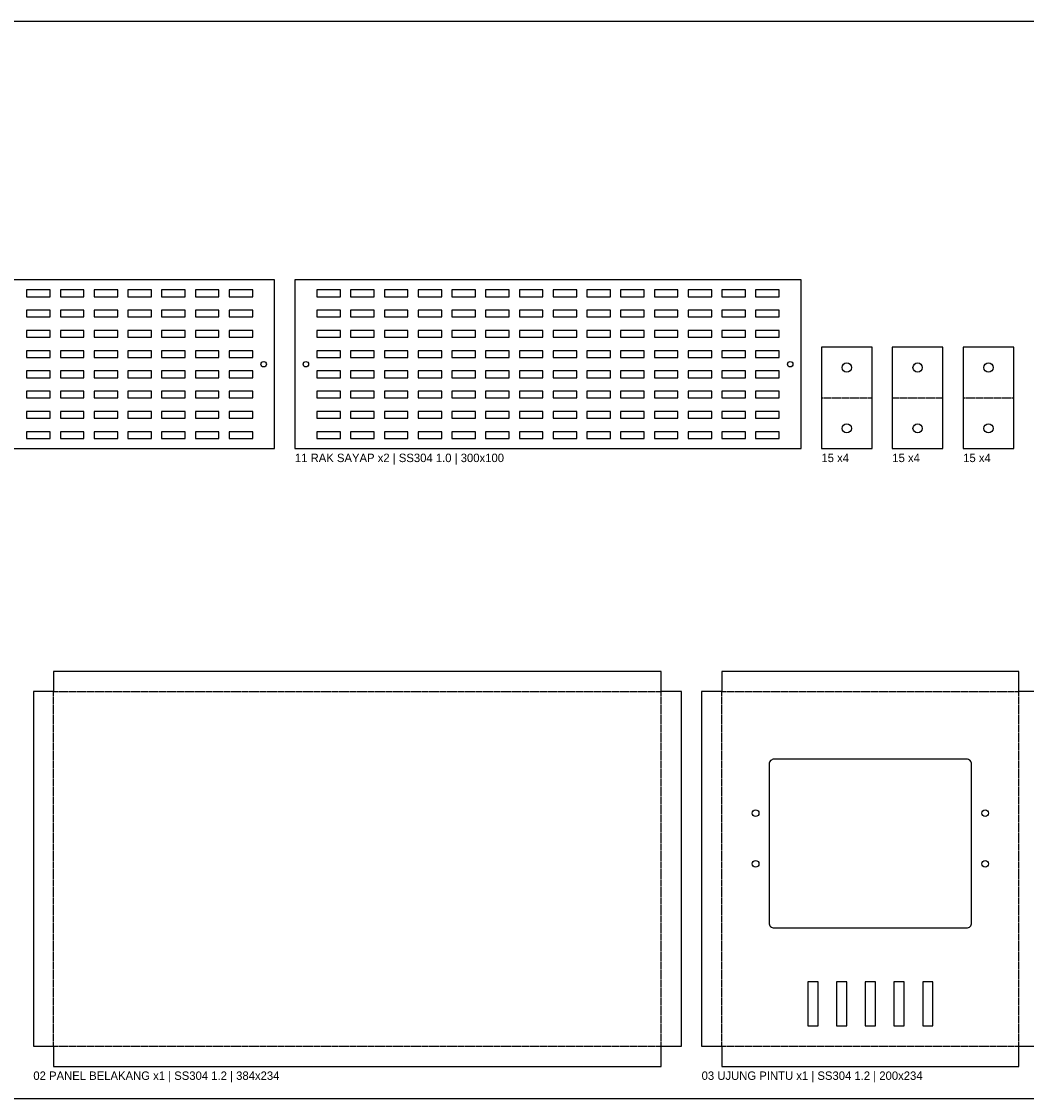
# Model space of a CAD drawing. Header units: millimetres. Extents: x -5 to 2505, y -5 to 633.
# Tile 3 of 4: x 1181 to 1776, y -5 to 633. Entities that reach past the tile are written whole.
import ezdxf

# ---------------------------------------------------------------- set-up
doc = ezdxf.new("R2010")
doc.units = ezdxf.units.MM
doc.linetypes.add('DASHED', pattern=[1.524, 1.27, -0.254])
for name, color, linetype in [('BEND', 5, 'DASHED'), ('CUT', 7, 'Continuous'), ('LABEL', 3, 'Continuous')]:
    doc.layers.add(name, color=color, linetype=linetype)

msp = doc.modelspace()

# ---------------------------------------------------------------- linework, layer by layer
at = {"layer": 'BEND'}
for p, q in [((1655, 410), (1685, 410)), ((1697, 410), (1727, 410)), ((1739, 410), (1769, 410)), ((1200, 236), (1560, 236)), ((1200, 26), (1200, 236)), ((1560, 26), (1560, 236)), ((1596, 236), (1772, 236)), ((1596, 26), (1596, 236)), ((1772, 26), (1772, 236)), ((1200, 26), (1560, 26)), ((1596, 26), (1772, 26))]:
    msp.add_line(p, q, dxfattribs=at)
at = {"layer": 'CUT'}
for points in [[(1031, 380), (1331, 380), (1331, 480), (1031, 480)], [(1343, 380), (1643, 380), (1643, 480), (1343, 480)], [(1184, 470), (1198, 470), (1198, 474), (1184, 474)], [(1204, 470), (1218, 470), (1218, 474), (1204, 474)], [(1224, 470), (1238, 470), (1238, 474), (1224, 474)], [(1244, 470), (1258, 470), (1258, 474), (1244, 474)], [(1264, 470), (1278, 470), (1278, 474), (1264, 474)], [(1284, 470), (1298, 470), (1298, 474), (1284, 474)], [(1304, 470), (1318, 470), (1318, 474), (1304, 474)], [(1356, 470), (1370, 470), (1370, 474), (1356, 474)], [(1376, 470), (1390, 470), (1390, 474), (1376, 474)], [(1396, 470), (1410, 470), (1410, 474), (1396, 474)], [(1416, 470), (1430, 470), (1430, 474), (1416, 474)], [(1436, 470), (1450, 470), (1450, 474), (1436, 474)], [(1456, 470), (1470, 470), (1470, 474), (1456, 474)], [(1476, 470), (1490, 470), (1490, 474), (1476, 474)], [(1496, 470), (1510, 470), (1510, 474), (1496, 474)], [(1516, 470), (1530, 470), (1530, 474), (1516, 474)], [(1536, 470), (1550, 470), (1550, 474), (1536, 474)], [(1556, 470), (1570, 470), (1570, 474), (1556, 474)], [(1576, 470), (1590, 470), (1590, 474), (1576, 474)], [(1596, 470), (1610, 470), (1610, 474), (1596, 474)], [(1616, 470), (1630, 470), (1630, 474), (1616, 474)], [(1184, 458), (1198, 458), (1198, 462), (1184, 462)], [(1204, 458), (1218, 458), (1218, 462), (1204, 462)], [(1224, 458), (1238, 458), (1238, 462), (1224, 462)], [(1244, 458), (1258, 458), (1258, 462), (1244, 462)], [(1264, 458), (1278, 458), (1278, 462), (1264, 462)], [(1284, 458), (1298, 458), (1298, 462), (1284, 462)], [(1304, 458), (1318, 458), (1318, 462), (1304, 462)], [(1356, 458), (1370, 458), (1370, 462), (1356, 462)], [(1376, 458), (1390, 458), (1390, 462), (1376, 462)], [(1396, 458), (1410, 458), (1410, 462), (1396, 462)], [(1416, 458), (1430, 458), (1430, 462), (1416, 462)], [(1436, 458), (1450, 458), (1450, 462), (1436, 462)], [(1456, 458), (1470, 458), (1470, 462), (1456, 462)], [(1476, 458), (1490, 458), (1490, 462), (1476, 462)], [(1496, 458), (1510, 458), (1510, 462), (1496, 462)], [(1516, 458), (1530, 458), (1530, 462), (1516, 462)], [(1536, 458), (1550, 458), (1550, 462), (1536, 462)], [(1556, 458), (1570, 458), (1570, 462), (1556, 462)], [(1576, 458), (1590, 458), (1590, 462), (1576, 462)], [(1596, 458), (1610, 458), (1610, 462), (1596, 462)], [(1616, 458), (1630, 458), (1630, 462), (1616, 462)], [(1184, 446), (1198, 446), (1198, 450), (1184, 450)], [(1204, 446), (1218, 446), (1218, 450), (1204, 450)], [(1224, 446), (1238, 446), (1238, 450), (1224, 450)], [(1244, 446), (1258, 446), (1258, 450), (1244, 450)], [(1264, 446), (1278, 446), (1278, 450), (1264, 450)], [(1284, 446), (1298, 446), (1298, 450), (1284, 450)], [(1304, 446), (1318, 446), (1318, 450), (1304, 450)], [(1356, 446), (1370, 446), (1370, 450), (1356, 450)], [(1376, 446), (1390, 446), (1390, 450), (1376, 450)], [(1396, 446), (1410, 446), (1410, 450), (1396, 450)], [(1416, 446), (1430, 446), (1430, 450), (1416, 450)], [(1436, 446), (1450, 446), (1450, 450), (1436, 450)], [(1456, 446), (1470, 446), (1470, 450), (1456, 450)], [(1476, 446), (1490, 446), (1490, 450), (1476, 450)], [(1496, 446), (1510, 446), (1510, 450), (1496, 450)], [(1516, 446), (1530, 446), (1530, 450), (1516, 450)], [(1536, 446), (1550, 446), (1550, 450), (1536, 450)], [(1556, 446), (1570, 446), (1570, 450), (1556, 450)], [(1576, 446), (1590, 446), (1590, 450), (1576, 450)], [(1596, 446), (1610, 446), (1610, 450), (1596, 450)], [(1616, 446), (1630, 446), (1630, 450), (1616, 450)], [(1184, 434), (1198, 434), (1198, 438), (1184, 438)], [(1204, 434), (1218, 434), (1218, 438), (1204, 438)], [(1224, 434), (1238, 434), (1238, 438), (1224, 438)], [(1244, 434), (1258, 434), (1258, 438), (1244, 438)], [(1264, 434), (1278, 434), (1278, 438), (1264, 438)], [(1284, 434), (1298, 434), (1298, 438), (1284, 438)], [(1304, 434), (1318, 434), (1318, 438), (1304, 438)], [(1356, 434), (1370, 434), (1370, 438), (1356, 438)], [(1376, 434), (1390, 434), (1390, 438), (1376, 438)], [(1396, 434), (1410, 434), (1410, 438), (1396, 438)], [(1416, 434), (1430, 434), (1430, 438), (1416, 438)], [(1436, 434), (1450, 434), (1450, 438), (1436, 438)], [(1456, 434), (1470, 434), (1470, 438), (1456, 438)], [(1476, 434), (1490, 434), (1490, 438), (1476, 438)], [(1496, 434), (1510, 434), (1510, 438), (1496, 438)], [(1516, 434), (1530, 434), (1530, 438), (1516, 438)], [(1536, 434), (1550, 434), (1550, 438), (1536, 438)], [(1556, 434), (1570, 434), (1570, 438), (1556, 438)], [(1576, 434), (1590, 434), (1590, 438), (1576, 438)], [(1596, 434), (1610, 434), (1610, 438), (1596, 438)], [(1616, 434), (1630, 434), (1630, 438), (1616, 438)], [(1655, 380), (1685, 380), (1685, 440), (1655, 440)], [(1697, 380), (1727, 380), (1727, 440), (1697, 440)], [(1739, 380), (1769, 380), (1769, 440), (1739, 440)], [(1184, 422), (1198, 422), (1198, 426), (1184, 426)], [(1204, 422), (1218, 422), (1218, 426), (1204, 426)], [(1224, 422), (1238, 422), (1238, 426), (1224, 426)], [(1244, 422), (1258, 422), (1258, 426), (1244, 426)], [(1264, 422), (1278, 422), (1278, 426), (1264, 426)], [(1284, 422), (1298, 422), (1298, 426), (1284, 426)], [(1304, 422), (1318, 422), (1318, 426), (1304, 426)], [(1356, 422), (1370, 422), (1370, 426), (1356, 426)], [(1376, 422), (1390, 422), (1390, 426), (1376, 426)], [(1396, 422), (1410, 422), (1410, 426), (1396, 426)], [(1416, 422), (1430, 422), (1430, 426), (1416, 426)], [(1436, 422), (1450, 422), (1450, 426), (1436, 426)], [(1456, 422), (1470, 422), (1470, 426), (1456, 426)], [(1476, 422), (1490, 422), (1490, 426), (1476, 426)], [(1496, 422), (1510, 422), (1510, 426), (1496, 426)], [(1516, 422), (1530, 422), (1530, 426), (1516, 426)], [(1536, 422), (1550, 422), (1550, 426), (1536, 426)], [(1556, 422), (1570, 422), (1570, 426), (1556, 426)], [(1576, 422), (1590, 422), (1590, 426), (1576, 426)], [(1596, 422), (1610, 422), (1610, 426), (1596, 426)], [(1616, 422), (1630, 422), (1630, 426), (1616, 426)], [(1184, 410), (1198, 410), (1198, 414), (1184, 414)], [(1204, 410), (1218, 410), (1218, 414), (1204, 414)], [(1224, 410), (1238, 410), (1238, 414), (1224, 414)], [(1244, 410), (1258, 410), (1258, 414), (1244, 414)], [(1264, 410), (1278, 410), (1278, 414), (1264, 414)], [(1284, 410), (1298, 410), (1298, 414), (1284, 414)], [(1304, 410), (1318, 410), (1318, 414), (1304, 414)], [(1356, 410), (1370, 410), (1370, 414), (1356, 414)], [(1376, 410), (1390, 410), (1390, 414), (1376, 414)], [(1396, 410), (1410, 410), (1410, 414), (1396, 414)], [(1416, 410), (1430, 410), (1430, 414), (1416, 414)], [(1436, 410), (1450, 410), (1450, 414), (1436, 414)], [(1456, 410), (1470, 410), (1470, 414), (1456, 414)], [(1476, 410), (1490, 410), (1490, 414), (1476, 414)], [(1496, 410), (1510, 410), (1510, 414), (1496, 414)], [(1516, 410), (1530, 410), (1530, 414), (1516, 414)], [(1536, 410), (1550, 410), (1550, 414), (1536, 414)], [(1556, 410), (1570, 410), (1570, 414), (1556, 414)], [(1576, 410), (1590, 410), (1590, 414), (1576, 414)], [(1596, 410), (1610, 410), (1610, 414), (1596, 414)], [(1616, 410), (1630, 410), (1630, 414), (1616, 414)], [(1184, 398), (1198, 398), (1198, 402), (1184, 402)], [(1204, 398), (1218, 398), (1218, 402), (1204, 402)], [(1224, 398), (1238, 398), (1238, 402), (1224, 402)], [(1244, 398), (1258, 398), (1258, 402), (1244, 402)], [(1264, 398), (1278, 398), (1278, 402), (1264, 402)], [(1284, 398), (1298, 398), (1298, 402), (1284, 402)], [(1304, 398), (1318, 398), (1318, 402), (1304, 402)], [(1356, 398), (1370, 398), (1370, 402), (1356, 402)], [(1376, 398), (1390, 398), (1390, 402), (1376, 402)], [(1396, 398), (1410, 398), (1410, 402), (1396, 402)], [(1416, 398), (1430, 398), (1430, 402), (1416, 402)], [(1436, 398), (1450, 398), (1450, 402), (1436, 402)], [(1456, 398), (1470, 398), (1470, 402), (1456, 402)], [(1476, 398), (1490, 398), (1490, 402), (1476, 402)], [(1496, 398), (1510, 398), (1510, 402), (1496, 402)], [(1516, 398), (1530, 398), (1530, 402), (1516, 402)], [(1536, 398), (1550, 398), (1550, 402), (1536, 402)], [(1556, 398), (1570, 398), (1570, 402), (1556, 402)], [(1576, 398), (1590, 398), (1590, 402), (1576, 402)], [(1596, 398), (1610, 398), (1610, 402), (1596, 402)], [(1616, 398), (1630, 398), (1630, 402), (1616, 402)], [(1184, 386), (1198, 386), (1198, 390), (1184, 390)], [(1204, 386), (1218, 386), (1218, 390), (1204, 390)], [(1224, 386), (1238, 386), (1238, 390), (1224, 390)], [(1244, 386), (1258, 386), (1258, 390), (1244, 390)], [(1264, 386), (1278, 386), (1278, 390), (1264, 390)], [(1284, 386), (1298, 386), (1298, 390), (1284, 390)], [(1304, 386), (1318, 386), (1318, 390), (1304, 390)], [(1356, 386), (1370, 386), (1370, 390), (1356, 390)], [(1376, 386), (1390, 386), (1390, 390), (1376, 390)], [(1396, 386), (1410, 386), (1410, 390), (1396, 390)], [(1416, 386), (1430, 386), (1430, 390), (1416, 390)], [(1436, 386), (1450, 386), (1450, 390), (1436, 390)], [(1456, 386), (1470, 386), (1470, 390), (1456, 390)], [(1476, 386), (1490, 386), (1490, 390), (1476, 390)], [(1496, 386), (1510, 386), (1510, 390), (1496, 390)], [(1516, 386), (1530, 386), (1530, 390), (1516, 390)], [(1536, 386), (1550, 386), (1550, 390), (1536, 390)], [(1556, 386), (1570, 386), (1570, 390), (1556, 390)], [(1576, 386), (1590, 386), (1590, 390), (1576, 390)], [(1596, 386), (1610, 386), (1610, 390), (1596, 390)], [(1616, 386), (1630, 386), (1630, 390), (1616, 390)], [(1200, 14), (1560, 14), (1560, 26), (1572, 26), (1572, 236), (1560, 236), (1560, 248), (1200, 248), (1200, 236), (1188, 236), (1188, 26), (1200, 26)], [(1596, 14), (1772, 14), (1772, 26), (1784, 26), (1784, 236), (1772, 236), (1772, 248), (1596, 248), (1596, 236), (1584, 236), (1584, 26), (1596, 26)], [(1647, 38), (1653, 38), (1653, 64), (1647, 64)], [(1664, 38), (1670, 38), (1670, 64), (1664, 64)], [(1681, 38), (1687, 38), (1687, 64), (1681, 64)], [(1698, 38), (1704, 38), (1704, 64), (1698, 64)], [(1715, 38), (1721, 38), (1721, 64), (1715, 64)]]:
    msp.add_lwpolyline(points, close=True, dxfattribs=at)
msp.add_lwpolyline([(1627, 96), (1741, 96, 0.414214), (1744, 99), (1744, 193, 0.414214), (1741, 196), (1627, 196, 0.414214), (1624, 193), (1624, 99, 0.414214)], format="xyb", close=True, dxfattribs=at)
for centre, radius in [((1324.5, 430), 1.6), ((1349.5, 430), 1.6), ((1636.5, 430), 1.6), ((1670, 428), 2.75), ((1712, 428), 2.75), ((1754, 428), 2.75), ((1670, 392), 2.75), ((1712, 392), 2.75), ((1754, 392), 2.75), ((1616, 164), 2), ((1752, 164), 2), ((1616, 134), 2), ((1752, 134), 2)]:
    msp.add_circle(centre, radius, dxfattribs=at)
at = {"layer": 'LABEL'}
msp.add_lwpolyline([(-5, -5), (2505, -5), (2505, 633), (-5, 633)], close=True, dxfattribs=at)

# ---------------------------------------------------------------- texts
for s, p in [('11 RAK SAYAP x2 | SS304 1.0 | 300x100', (1343, 372)), ('15 x4', (1655, 372)), ('15 x4', (1697, 372)), ('15 x4', (1739, 372)), ('02 PANEL BELAKANG x1 | SS304 1.2 | 384x234', (1188, 6)), ('03 UJUNG PINTU x1 | SS304 1.2 | 200x234', (1584, 6))]:
    msp.add_text(s, height=5, dxfattribs=at).set_placement(p)

doc.saveas('drawing.dxf')
